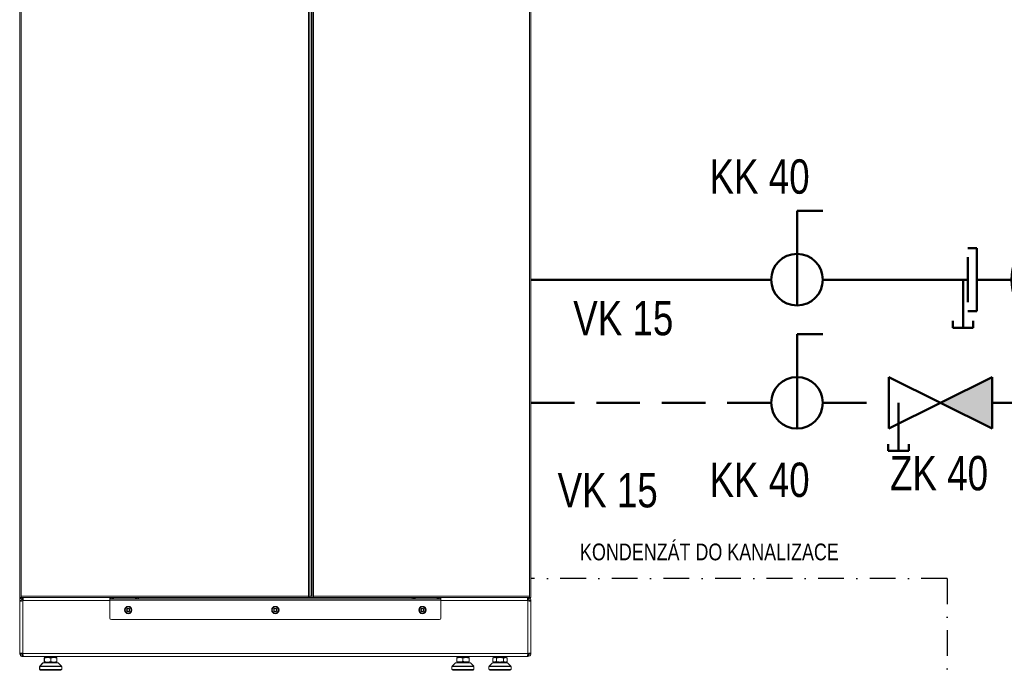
# Model space of a CAD drawing. Header units: millimetres. Extents: x -41881 to 54113, y -9946 to 101810.
# Tile 43 of 105: x -583 to 2283, y 30050 to 31946. Entities that reach past the tile are written whole.
import ezdxf
from ezdxf.enums import TextEntityAlignment as Align

# ---------------------------------------------------------------- set-up
doc = ezdxf.new("R2010")
doc.units = ezdxf.units.MM
doc.linetypes.add('DASHDOT', pattern=[1, 0.5, -0.25, 0, -0.25])
doc.linetypes.add('DASHED', pattern=[19.05, 12.7, -6.35])
doc.layers.add('4', color=3, linetype='Continuous')
doc.layers.add('UT-armatury-popis', color=7, linetype='Continuous')
for name, color, linetype, lineweight in [('CERNA', 7, 'Continuous', 15), ('UT-armatury', 2, 'Continuous', 50), ('UT-potrubi_privodni', 3, 'Continuous', 50), ('UT-potrubi_zpetne', 3, 'DASHED', 50)]:
    doc.layers.add(name, color=color, linetype=linetype, lineweight=lineweight)
doc.styles.get("Standard").update_dxf_attribs({"font": 'ic-simplex.shx', "width": 0.8})

# ---------------------------------------------------------------- blocks, each defined once
blk = doc.blocks.new('CONDENSINOX_50_2')
at = {"layer": 'CERNA'}
for points in [[(-743.8, 3773.7), (-743.8, 211.1)], [(-740.1, 3769.5), (-740.1, 215.4)], [(96.1, 215.4), (96.1, 3769.5)], [(100.4, 3769.5), (100.4, 213.2)], [(104.7, 3769.5), (104.7, 215.4)], [(106.8, 211.1), (106.8, 3769.5)], [(111.1, 3769.5), (111.1, 215.4)], [(740.1, 215.4), (740.1, 3769.5)], [(743.7, 211.1), (743.7, 3773.7)], [(-742.7, 206.6), (-744.1, 206.6)], [(-744.1, 48.2), (-744.1, 206.6)], [(100.4, 211.1), (-743.8, 211.1)], [(-743.8, 202.5), (-739.5, 202.5)], [(-743.8, 202.5), (-739.5, 202.5)], [(-743.8, 202.5), (-743.8, 48.4)], [(-739.7, 210.9), (-742.6, 210.9)], [(96.1, 215.4), (-740.1, 215.4)], [(-740.1, 215.4), (-740.1, 211.1)], [(-739.7, 210.9), (-738.3, 210.9)], [(-739.4, 210.3), (-739.6, 210)], [(-739.5, 202.5), (-739.5, 202.5)], [(-737.3, 206.2), (-739.4, 210)], [(-738.3, 210.5), (-736.7, 206.5)], [(-736.3, 206.6), (-737.4, 210.8)], [(-736.3, 206.6), (-736.4, 206.6), (-736.6, 206.6), (-736.8, 206.5)], [(-735.2, 210.8), (-735.8, 210.4)], [(-735.7, 210.5), (-735.5, 206.8)], [(-735.5, 206.8), (-735.5, 206.5)], [(-735.2, 206.2), (-735.5, 206.5)], [(-735.2, 210), (-735.2, 210.8)], [(-735.2, 206.2), (-735.2, 210)], [(-481.6, 202.5), (-735.2, 202.5)], [(-735.2, 202.5), (-735.2, 46.3)], [(-481.6, 206.8), (-481.6, 211.1)], [(-475.1, 206.8), (-481.6, 206.8)], [(-481.6, 206.8), (-481.6, 203.1)], [(481.6, 203.2), (-481.6, 203.2)], [(-481.6, 203.2), (-481.6, 151.1)], [(-478.4, 206.8), (-478.4, 211.1)], [(-475.1, 206.8), (-475.1, 211.1)], [(-475.1, 206.8), (-402.4, 206.8)], [(-473, 211.1), (-473, 206.8)], [(-470.9, 211.1), (-470.9, 207.5)], [(-406.7, 211.1), (-406.7, 207.5)], [(-404.5, 206.8), (-404.5, 211.1)], [(-402.4, 211.1), (-402.4, 206.8)], [(-402.4, 206.8), (402.4, 206.8)], [(-398.1, 211.1), (-398.1, 206.8)], [(96.1, 211.1), (96.1, 215.4)], [(96.1, 213.2), (100.4, 213.2)], [(104.7, 215.4), (100.4, 215.4)], [(100.4, 211.1), (100.4, 213.2)], [(100.4, 211.1), (106.8, 211.1)], [(104.7, 215.4), (106.8, 215.4)], [(106.8, 211.1), (113, 211.1)], [(111.1, 215.4), (111.1, 211.1)], [(740.1, 215.4), (111.1, 215.4)], [(111.1, 211.1), (113, 211.1)], [(743.7, 211.1), (113, 211.1)], [(398.1, 206.8), (398.1, 211.1)], [(402.4, 206.8), (402.4, 211.1)], [(402.4, 206.8), (475.1, 206.8)], [(404.5, 211.1), (404.5, 206.8)], [(406.6, 211.1), (406.6, 207.5)], [(470.9, 211.1), (470.9, 207.5)], [(473, 206.8), (473, 211.1)], [(475.1, 211.1), (475.1, 206.8)], [(481.6, 206.8), (475.1, 206.8)], [(478.3, 206.8), (478.3, 211.1)], [(481.6, 206.8), (481.6, 211.1)], [(481.6, 206.8), (481.6, 203.1)], [(481.6, 151.1), (481.6, 203.1)], [(735.2, 202.5), (481.6, 202.5)], [(735.2, 210.8), (735.8, 210.4)], [(735.2, 210), (735.2, 210.8)], [(735.2, 210), (735.2, 206.2)], [(735.2, 206.2), (735.5, 206.5)], [(735.2, 202.5), (735.2, 46.3)], [(735.7, 210.5), (735.5, 206.5)], [(736.3, 206.6), (737.4, 210.8)], [(736.3, 206.6), (736.4, 206.6), (736.6, 206.6), (736.7, 206.5)], [(738.3, 210.5), (736.7, 206.5)], [(739.4, 210), (737.3, 206.2)], [(738.5, 200.5), (738.5, 205.2)], [(739.5, 202.5), (739.5, 202.5)], [(743.7, 202.5), (739.5, 202.5)], [(743.7, 202.5), (739.5, 202.5)], [(740.1, 211.1), (740.1, 215.4)], [(743.7, 202.5), (743.7, 48.4)], [(739, 200.4), (739.5, 200.3)], [(-477.3, 146.9), (477.3, 146.9)], [(-744.1, 48.2), (-743.7, 48.2)], [(-743.5, 48.4), (-743.7, 48.4)], [(-739.3, 48.4), (-743.5, 48.4)], [(-739.3, 47.3), (-743.5, 46.3)], [(-739, 49), (-739.5, 49.2)], [(-739.3, 48.4), (-739.4, 48.1)], [(-737.1, 48.2), (-739.4, 48.2)], [(-737.4, 40.1), (-736.3, 44.3)], [(737.3, 48.4), (-737.3, 48.4)], [(-735.5, 39.7), (-735.5, 39.9)], [(-735.5, 39.7), (-671, 39.7)], [(-735.2, 44.1), (-735.2, 44.3)], [(-735.2, 40.1), (-735.2, 44.1)], [(-735.2, 39.8), (-735.2, 40.1)], [(-735.2, 39.8), (735.2, 39.8)], [(-673, 36), (-672.1, 36)], [(-673, 36), (-673, 23.2)], [(-672.1, 34.7), (-673, 34.4)], [(-672.1, 36.2), (-635.7, 36.2)], [(-672.1, 36.2), (-672.1, 23.4)], [(-671.9, 37.1), (-671.9, 39.7)], [(-671.9, 37.1), (-670.8, 37.1)], [(-671.9, 37.1), (-671, 36.2)], [(-671, 37.3), (-671, 39.9)], [(-671, 37.3), (-636.7, 37.3)], [(-671, 37.3), (-669.9, 36.2)], [(-653.9, 25), (-653.9, 34.6)], [(-636.7, 37.3), (-637.8, 36.2)], [(-636.7, 37.3), (-636.7, 39.9)], [(-636.7, 39.7), (-620, 39.7)], [(-635.7, 23.4), (-635.7, 36.2)], [(-620, 39.7), (-620, 39.8)], [(-620, 39.7), (-528.3, 39.7)], [(-618.9, 39.7), (-618.9, 39.8)], [(-550.4, 39.7), (-618.9, 39.7)], [(-546.7, 39.7), (-546.7, 39.8)], [(-530.1, 39.8), (-530.1, 39.7)], [(-528.3, 39.8), (-528.3, 39.7)], [(-528.3, 39.7), (-495.3, 39.7)], [(-495.3, 39.7), (-495.3, 39.8)], [(-27.2, 39.8), (-495.2, 39.7)], [(527.7, 36.4), (527.7, 23.5)], [(527.7, 36.4), (564.1, 36.4)], [(528.8, 37.4), (528.8, 39.9)], [(528.8, 37.4), (529.9, 36.4)], [(528.8, 37.4), (556.6, 37.4)], [(545.9, 25.2), (545.9, 34.8)], [(556.6, 37.5), (563.1, 37.5)], [(563.1, 37.5), (562, 36.4)], [(563.1, 37.5), (563.1, 39.9)], [(564.1, 23.5), (564.1, 36.4)], [(635.7, 36.2), (632.8, 34.6)], [(632.8, 25), (632.8, 34.6)], [(635.7, 36.2), (672, 36.2)], [(636.7, 37.3), (636.7, 39.9)], [(637.8, 36.2), (636.7, 37.3)], [(636.7, 37.3), (671, 37.3)], [(638.1, 36.2), (637.8, 36.2)], [(643.3, 34.6), (643.3, 25)], [(664.3, 25), (664.3, 34.6)], [(669.9, 36.2), (669.6, 36.2)], [(669.9, 36.2), (671, 37.3)], [(671, 37.3), (671, 39.9)], [(672, 36.2), (674.9, 34.6)], [(672.2, 35.8), (672, 35.9)], [(674.9, 25), (674.9, 34.6)], [(735.2, 40.1), (735.2, 44.3)], [(735.2, 39.8), (735.2, 40.1)], [(737.4, 40.1), (736.3, 44.3)], [(738.5, 48.6), (737.8, 48.6)], [(738.5, 48.6), (738.5, 48.9)], [(739.2, 48.6), (738.5, 48.6)], [(739.3, 48.4), (739.4, 48.1)], [(743.5, 48.4), (739.3, 48.4)], [(743.5, 46.3), (739.3, 47.4)], [(743.5, 48.4), (743.7, 48.4)], [(-686.9, 9.7), (-686, 9.7)], [(-683.7, 1.3), (-686.9, 1.3)], [(-686.8, 1.3), (-686.8, 9.7)], [(-676.6, 20.6), (-686.4, 10.8)], [(-684.2, 10.8), (-686.4, 10.8)], [(-686, 9.9), (-621.8, 9.9)], [(-686, 1.4), (-686, 9.9)], [(-621.8, 1.4), (-686, 1.4)], [(-675.7, 20.8), (-685.5, 11)], [(-622.2, 11), (-685.5, 11)], [(-683.1, 10.8), (-684.2, 10.8)], [(-682.8, 1.3), (-683.7, 1.3)], [(-676.6, 20.6), (-675.9, 20.6)], [(-675.7, 20.8), (-632, 20.8)], [(-675.5, 21.1), (-673.9, 21.1)], [(-674.6, 21.2), (-633.1, 21.2)], [(-658.1, 23.2), (-672.9, 23.2)], [(-635.7, 23.4), (-672.1, 23.4)], [(-659, 21.2), (-659, 23.2)], [(-658.1, 21.2), (-658.1, 23.4)], [(-649.6, 21.2), (-649.6, 23.4)], [(-645.7, 23.2), (-649.6, 23.2)], [(-644.8, 23.2), (-645.6, 23.2)], [(-636.6, 23.2), (-644.8, 23.2)], [(-636.6, 23.2), (-636.6, 23.4)], [(-632, 20.8), (-622.2, 11)], [(-622.6, 1.3), (-624.9, 1.3)], [(-623.1, 10.8), (-624.6, 10.8)], [(-623.3, 11), (-623.1, 10.8)], [(-622.6, 1.3), (-622.6, 1.4)], [(-621.8, 1.4), (-621.8, 9.9)], [(513.8, 1.6), (513.8, 10)], [(513.8, 10), (574.8, 10)], [(578, 1.6), (513.8, 1.6)], [(524.1, 20.9), (514.3, 11.2)], [(577.6, 11.2), (514.3, 11.2)], [(524.1, 20.9), (565.6, 20.9)], [(525.2, 21.4), (545.9, 21.4)], [(555, 23.5), (527.8, 23.5)], [(541.7, 21.4), (541.7, 23.5)], [(545.9, 21.4), (550.8, 21.4)], [(550.2, 21.4), (550.2, 23.5)], [(550.8, 21.4), (566.7, 21.4)], [(564.1, 23.5), (555, 23.5)], [(576.5, 0), (556.7, 0)], [(565.6, 20.9), (567.8, 20.9)], [(567.8, 20.9), (577.6, 11.2)], [(574.9, 10), (578.1, 10)], [(578, 1.6), (578, 10)], [(621.7, 1.4), (621.7, 9.9)], [(621.7, 9.9), (686, 9.9)], [(686, 1.4), (621.8, 1.4)], [(632, 20.8), (622.2, 11)], [(685.5, 11), (622.2, 11)], [(632, 20.8), (675.7, 20.8)], [(635.7, 23.4), (632.8, 25)], [(633.1, 21.2), (674.6, 21.2)], [(672, 23.4), (635.7, 23.4)], [(649.6, 21.2), (649.6, 23.4)], [(658.1, 21.2), (658.1, 23.4)], [(672, 23.4), (674.9, 25)], [(675.7, 20.8), (685.5, 11)], [(686, 1.4), (686, 9.9)], [(-664.6, -0.3), (-685.2, -0.3)], [(-623.4, -0.2), (-684.4, -0.2)], [(-654.7, -0.3), (-664.6, -0.3)], [(-653.9, -0.3), (-654.7, -0.3)], [(-644.3, -0.3), (-653.9, -0.3)], [(-643.2, -0.3), (-644.3, -0.3)], [(-624.3, -0.3), (-643.2, -0.3)], [(545.9, 0), (515.5, 0)], [(556.4, 0), (545.9, 0)], [(556.7, 0), (556.4, 0)], [(684.3, -0.2), (623.4, -0.2)]]:
    blk.add_lwpolyline(points, dxfattribs=at)
for points, knots in [([(-744.1, 206.6), (-744.1, 207.6), (-744, 208.5), (-743.6, 209.4), (-743.3, 210.1), (-742.9, 210.7), (-742.3, 210.8)], [0, 0, 0, 0, 1, 1, 1, 2, 2, 2, 2]), ([(-743.8, 202.5), (-743.8, 201.8), (-743.6, 201.1), (-743.2, 200.6), (-742.7, 200.1), (-741.9, 200), (-741.2, 200)], [0, 0, 0, 0, 1, 1, 1, 2, 2, 2, 2]), ([(-739.5, 202.5), (-739.5, 202.3), (-739.5, 202), (-739.5, 201.8), (-739.4, 201.3), (-739.4, 200.7), (-739, 200.4)], [0, 0, 0, 0, 1, 1, 1, 2, 2, 2, 2]), ([(-738.3, 210.9), (-738.6, 210.9), (-738.9, 210.7), (-739.1, 210.6), (-739.2, 210.5), (-739.3, 210.4), (-739.4, 210.3)], [0, 0, 0, 0, 1, 1, 1, 2, 2, 2, 2]), ([(-736.7, 206.5), (-736.8, 206.5), (-736.9, 206.4), (-737, 206.4), (-737.1, 206.3), (-737.2, 206.3), (-737.3, 206.2)], [0, 0, 0, 0, 1, 1, 1, 2, 2, 2, 2]), ([(-734.2, 206.8), (-734.2, 207.1), (-734.2, 207.5), (-734.3, 207.8), (-734.4, 208.6), (-734.7, 209.4), (-735.2, 210)], [0, 0, 0, 0, 1, 1, 1, 2, 2, 2, 2]), ([(-473, 206.8), (-473, 206.8), (-472, 206.8), (-472, 206.8), (-471.8, 206.8), (-471.6, 206.8), (-471.3, 206.9), (-471.2, 206.9), (-471.1, 207), (-471, 207.1), (-470.9, 207.2), (-470.9, 207.4), (-470.9, 207.5)], [0, 0, 0, 0, 1, 1, 1, 2, 2, 2, 3, 3, 3, 4, 4, 4, 4]), ([(-404.5, 206.8), (-404.5, 206.8), (-405.5, 206.8), (-405.5, 206.8), (-405.7, 206.8), (-406, 206.8), (-406.2, 206.9), (-406.3, 206.9), (-406.5, 207), (-406.5, 207.1), (-406.6, 207.2), (-406.7, 207.4), (-406.7, 207.5)], [0, 0, 0, 0, 1, 1, 1, 2, 2, 2, 3, 3, 3, 4, 4, 4, 4]), ([(404.5, 206.8), (404.5, 206.8), (405.5, 206.8), (405.5, 206.8), (405.7, 206.8), (406, 206.8), (406.2, 206.9), (406.3, 206.9), (406.5, 207), (406.5, 207.1), (406.6, 207.2), (406.6, 207.4), (406.6, 207.5)], [0, 0, 0, 0, 1, 1, 1, 2, 2, 2, 3, 3, 3, 4, 4, 4, 4]), ([(473, 206.8), (473, 206.8), (472, 206.8), (472, 206.8), (471.8, 206.8), (471.5, 206.8), (471.3, 206.9), (471.2, 206.9), (471, 207), (471, 207.1), (470.9, 207.2), (470.9, 207.4), (470.9, 207.5)], [0, 0, 0, 0, 1, 1, 1, 2, 2, 2, 3, 3, 3, 4, 4, 4, 4]), ([(734.2, 206.8), (734.2, 207.1), (734.2, 207.5), (734.3, 207.8), (734.4, 208.6), (734.6, 209.4), (735.2, 210)], [0, 0, 0, 0, 1, 1, 1, 2, 2, 2, 2]), ([(736.7, 206.5), (736.8, 206.5), (736.9, 206.4), (737, 206.4), (737.1, 206.3), (737.2, 206.3), (737.3, 206.2)], [0, 0, 0, 0, 1, 1, 1, 2, 2, 2, 2]), ([(739.5, 202.5), (739.5, 202.3), (739.5, 202), (739.5, 201.8), (739.4, 201.3), (739.4, 200.7), (739, 200.4)], [0, 0, 0, 0, 1, 1, 1, 2, 2, 2, 2]), ([(743.7, 202.5), (743.7, 201.8), (743.6, 201.1), (743.2, 200.6), (742.7, 200.1), (741.9, 200), (741.2, 200)], [0, 0, 0, 0, 1, 1, 1, 2, 2, 2, 2]), ([(-438.8, 174.7), (-438.8, 180.6), (-434, 185.4), (-428.1, 185.4), (-422.2, 185.4), (-417.4, 180.6), (-417.4, 174.7), (-417.4, 168.8), (-422.2, 164), (-428.1, 164), (-434, 164), (-438.8, 168.8), (-438.8, 174.7)], [0, 0, 0, 0, 1, 1, 1, 2, 2, 2, 3, 3, 3, 4, 4, 4, 4]), ([(-437, 174.7), (-437, 179.6), (-433, 183.7), (-428.1, 183.7), (-423.1, 183.7), (-419.1, 179.6), (-419.1, 174.7), (-419.1, 169.7), (-423.1, 165.7), (-428.1, 165.7), (-433, 165.7), (-437, 169.7), (-437, 174.7)], [0, 0, 0, 0, 1, 1, 1, 2, 2, 2, 3, 3, 3, 4, 4, 4, 4]), ([(-432.3, 175.5), (-432.8, 175.3), (-433, 174.9), (-432.9, 174.4), (-432.8, 174.2), (-432.6, 174), (-432.3, 173.9)], [0, 0, 0, 0, 1, 1, 1, 2, 2, 2, 2]), ([(-429.5, 178.8), (-429.8, 179.1), (-430.4, 179.1), (-430.7, 178.7), (-430.9, 178.5), (-430.9, 178.3), (-430.9, 178)], [0, 0, 0, 0, 1, 1, 1, 2, 2, 2, 2]), ([(-425.3, 178), (-425.2, 178.4), (-425.4, 178.9), (-425.9, 179), (-426.1, 179), (-426.4, 178.9), (-426.6, 178.8)], [0, 0, 0, 0, 1, 1, 1, 2, 2, 2, 2]), ([(-423.8, 173.9), (-423.4, 174), (-423.1, 174.5), (-423.2, 174.9), (-423.3, 175.2), (-423.5, 175.4), (-423.8, 175.5)], [0, 0, 0, 0, 1, 1, 1, 2, 2, 2, 2]), ([(-10.7, 174.7), (-10.7, 180.6), (-5.9, 185.4), (0, 185.4), (5.9, 185.4), (10.7, 180.6), (10.7, 174.7), (10.7, 168.8), (5.9, 164), (0, 164), (-5.9, 164), (-10.7, 168.8), (-10.7, 174.7)], [0, 0, 0, 0, 1, 1, 1, 2, 2, 2, 3, 3, 3, 4, 4, 4, 4]), ([(-9, 174.7), (-9, 179.6), (-5, 183.7), (0, 183.7), (5, 183.7), (9, 179.6), (9, 174.7), (9, 169.7), (5, 165.7), (0, 165.7), (-5, 165.7), (-9, 169.7), (-9, 174.7)], [0, 0, 0, 0, 1, 1, 1, 2, 2, 2, 3, 3, 3, 4, 4, 4, 4]), ([(-4.3, 175.5), (-4.7, 175.3), (-4.9, 174.9), (-4.8, 174.4), (-4.8, 174.2), (-4.5, 174), (-4.3, 173.9)], [0, 0, 0, 0, 1, 1, 1, 2, 2, 2, 2]), ([(-1.5, 178.8), (-1.8, 179.1), (-2.3, 179.1), (-2.6, 178.7), (-2.8, 178.5), (-2.9, 178.3), (-2.8, 178)], [0, 0, 0, 0, 1, 1, 1, 2, 2, 2, 2]), ([(2.8, 178), (2.9, 178.4), (2.6, 178.9), (2.2, 179), (1.9, 179), (1.7, 178.9), (1.5, 178.8)], [0, 0, 0, 0, 1, 1, 1, 2, 2, 2, 2]), ([(4.3, 173.9), (4.7, 174), (4.9, 174.5), (4.8, 174.9), (4.7, 175.2), (4.5, 175.4), (4.3, 175.5)], [0, 0, 0, 0, 1, 1, 1, 2, 2, 2, 2]), ([(417.4, 174.7), (417.4, 180.6), (422.1, 185.4), (428, 185.4), (434, 185.4), (438.8, 180.6), (438.8, 174.7), (438.8, 168.8), (434, 164), (428, 164), (422.1, 164), (417.4, 168.8), (417.4, 174.7)], [0, 0, 0, 0, 1, 1, 1, 2, 2, 2, 3, 3, 3, 4, 4, 4, 4]), ([(419.1, 174.7), (419.1, 179.6), (423.1, 183.7), (428, 183.7), (433, 183.7), (437, 179.6), (437, 174.7), (437, 169.7), (433, 165.7), (428, 165.7), (423.1, 165.7), (419.1, 169.7), (419.1, 174.7)], [0, 0, 0, 0, 1, 1, 1, 2, 2, 2, 3, 3, 3, 4, 4, 4, 4]), ([(423.8, 175.5), (423.3, 175.3), (423.1, 174.9), (423.2, 174.4), (423.3, 174.2), (423.5, 174), (423.8, 173.9)], [0, 0, 0, 0, 1, 1, 1, 2, 2, 2, 2]), ([(426.6, 178.8), (426.3, 179.1), (425.8, 179.1), (425.4, 178.7), (425.3, 178.5), (425.2, 178.3), (425.3, 178)], [0, 0, 0, 0, 1, 1, 1, 2, 2, 2, 2]), ([(430.9, 178), (431, 178.4), (430.7, 178.9), (430.3, 179), (430, 179), (429.7, 178.9), (429.5, 178.8)], [0, 0, 0, 0, 1, 1, 1, 2, 2, 2, 2]), ([(432.3, 173.9), (432.7, 174), (433, 174.5), (432.9, 174.9), (432.8, 175.2), (432.6, 175.4), (432.3, 175.5)], [0, 0, 0, 0, 1, 1, 1, 2, 2, 2, 2]), ([(-430.9, 171.4), (-431, 170.9), (-430.7, 170.5), (-430.3, 170.4), (-430, 170.3), (-429.7, 170.4), (-429.5, 170.6)], [0, 0, 0, 0, 1, 1, 1, 2, 2, 2, 2]), ([(-426.6, 170.6), (-426.3, 170.3), (-425.8, 170.3), (-425.5, 170.6), (-425.3, 170.8), (-425.2, 171.1), (-425.3, 171.4)], [0, 0, 0, 0, 1, 1, 1, 2, 2, 2, 2]), ([(-2.8, 171.4), (-2.9, 170.9), (-2.7, 170.5), (-2.2, 170.4), (-2, 170.3), (-1.7, 170.4), (-1.5, 170.6)], [0, 0, 0, 0, 1, 1, 1, 2, 2, 2, 2]), ([(1.5, 170.6), (1.8, 170.3), (2.3, 170.3), (2.6, 170.6), (2.8, 170.8), (2.8, 171.1), (2.8, 171.4)], [0, 0, 0, 0, 1, 1, 1, 2, 2, 2, 2]), ([(425.2, 171.4), (425.1, 170.9), (425.4, 170.5), (425.8, 170.4), (426.1, 170.3), (426.4, 170.4), (426.6, 170.6)], [0, 0, 0, 0, 1, 1, 1, 2, 2, 2, 2]), ([(429.5, 170.6), (429.8, 170.3), (430.3, 170.3), (430.7, 170.6), (430.8, 170.8), (430.9, 171.1), (430.8, 171.4)], [0, 0, 0, 0, 1, 1, 1, 2, 2, 2, 2]), ([(-743.5, 48.3), (-743.6, 48.2), (-743.6, 48.1), (-743.6, 47.9), (-743.7, 47.4), (-743.6, 46.8), (-743.5, 46.3)], [0, 0, 0, 0, 1, 1, 1, 2, 2, 2, 2]), ([(-737.5, 39.9), (-738.9, 40.3), (-740.3, 41.1), (-741.4, 42.2), (-742.5, 43.3), (-743.3, 44.7), (-743.7, 46.2)], [0, 0, 0, 0, 1, 1, 1, 2, 2, 2, 2]), ([(-741.2, 49.4), (-741.5, 49.4), (-741.8, 49.4), (-742, 49.3), (-742.6, 49.2), (-743.2, 48.9), (-743.5, 48.4)], [0, 0, 0, 0, 1, 1, 1, 2, 2, 2, 2]), ([(-735.2, 40.1), (-735, 40.2), (-734.9, 40.3), (-734.8, 40.5), (-734.3, 41), (-734.2, 41.7), (-734.2, 42.4)], [0, 0, 0, 0, 1, 1, 1, 2, 2, 2, 2]), ([(638.1, 36.2), (638.5, 36.2), (639, 36.2), (639.4, 36.1), (640.8, 35.9), (642.1, 35.3), (643.3, 34.6)], [0, 0, 0, 0, 1, 1, 1, 2, 2, 2, 2]), ([(664.3, 34.6), (664.8, 34.8), (665.2, 35.1), (665.6, 35.3), (666.9, 35.8), (668.2, 36.2), (669.6, 36.2)], [0, 0, 0, 0, 1, 1, 1, 2, 2, 2, 2]), ([(735.2, 40.1), (735, 40.2), (734.8, 40.3), (734.7, 40.5), (734.3, 41), (734.2, 41.7), (734.2, 42.4)], [0, 0, 0, 0, 1, 1, 1, 2, 2, 2, 2]), ([(741.2, 49.4), (741.5, 49.4), (741.8, 49.4), (742, 49.3), (742.6, 49.2), (743.2, 48.9), (743.5, 48.4)], [0, 0, 0, 0, 1, 1, 1, 2, 2, 2, 2]), ([(743.5, 48.3), (743.5, 48.2), (743.6, 48.1), (743.6, 47.9), (743.7, 47.4), (743.6, 46.8), (743.5, 46.3)], [0, 0, 0, 0, 1, 1, 1, 2, 2, 2, 2]), ([(638.1, 23.4), (637.6, 23.4), (637.2, 23.4), (636.8, 23.5), (635.4, 23.7), (634.1, 24.3), (632.8, 25)], [0, 0, 0, 0, 1, 1, 1, 2, 2, 2, 2]), ([(643.3, 25), (642.9, 24.8), (642.5, 24.5), (642, 24.3), (640.8, 23.7), (639.5, 23.4), (638.1, 23.4)], [0, 0, 0, 0, 1, 1, 1, 2, 2, 2, 2]), ([(669.6, 23.4), (669.1, 23.4), (668.7, 23.4), (668.3, 23.5), (666.9, 23.7), (665.6, 24.3), (664.4, 25)], [0, 0, 0, 0, 1, 1, 1, 2, 2, 2, 2]), ([(674.9, 25), (674.4, 24.8), (674, 24.5), (673.6, 24.3), (672.3, 23.7), (671, 23.4), (669.6, 23.4)], [0, 0, 0, 0, 1, 1, 1, 2, 2, 2, 2])]:
    blk.add_open_spline(points, degree=3, knots=knots, dxfattribs=at)
for points in [[(-739.4, 210), (-742.1, 208.5), (-743.8, 205.6), (-743.8, 202.5)], [(-739.6, 210), (-739.6, 209.9), (-739.7, 209.8), (-739.7, 209.8)], [(-737.3, 206.2), (-738.6, 205.5), (-739.5, 204.1), (-739.5, 202.5)], [(-738.3, 210.5), (-738.7, 210.3), (-739, 210.2), (-739.3, 209.9)], [(-739, 200.4), (-737.6, 200.8), (-736.2, 201.4), (-735.2, 202.5)], [(-737.4, 210.8), (-737.7, 210.7), (-738, 210.7), (-738.2, 210.4)], [(-735.5, 206.8), (-735.8, 206.8), (-736, 206.7), (-736.3, 206.6)], [(-735.2, 210), (-735.3, 210.1), (-735.6, 210.3), (-735.7, 210.4)], [(-734.3, 205.3), (-734.5, 205.7), (-734.8, 206.1), (-735.2, 206.2)], [(-735.2, 202.5), (-734.8, 203.4), (-734.5, 204.4), (-734.3, 205.3)], [(-734.3, 205.3), (-734.3, 205.8), (-734.2, 206.3), (-734.2, 206.8)], [(734.3, 205.3), (734.3, 205.8), (734.2, 206.3), (734.2, 206.8)], [(734.3, 205.3), (734.5, 205.7), (734.8, 206.1), (735.2, 206.2)], [(735.2, 202.5), (734.7, 203.4), (734.5, 204.4), (734.3, 205.3)], [(735.2, 210), (735.3, 210.1), (735.5, 210.3), (735.7, 210.4)], [(739, 200.4), (737.6, 200.8), (736.2, 201.4), (735.2, 202.5)], [(736.3, 206.6), (736, 206.7), (735.7, 206.8), (735.5, 206.8)], [(739.5, 202.5), (739.5, 204.1), (738.6, 205.5), (737.3, 206.3)], [(737.4, 210.8), (737.7, 210.7), (738, 210.6), (738.2, 210.4)], [(738.1, 211.1), (738.6, 210.9), (739.1, 210.5), (739.5, 210.1)], [(738.3, 210.5), (738.6, 210.3), (739, 210.2), (739.3, 209.9)], [(743.7, 202.5), (743.7, 205.6), (742.1, 208.5), (739.3, 210)], [(739.8, 209.7), (739.7, 209.8), (739.7, 209.9), (739.6, 210)], [(-741.2, 200), (-740.7, 200), (-740.1, 200.1), (-739.5, 200.2)], [(-739.5, 200.3), (-739.3, 200.3), (-739.2, 200.3), (-739, 200.4)], [(-430.6, 178.8), (-432, 178), (-432.8, 176.4), (-432.9, 174.8)], [(-432.9, 174.5), (-432.9, 172.9), (-432, 171.4), (-430.6, 170.6)], [(-432.3, 175.5), (-431.2, 175.8), (-430.6, 176.9), (-430.9, 178)], [(-430.9, 171.4), (-430.6, 172.5), (-431.3, 173.6), (-432.3, 173.9)], [(-425.8, 178.9), (-427.2, 179.7), (-428.9, 179.7), (-430.4, 178.9)], [(-429.5, 178.8), (-428.7, 178), (-427.4, 178), (-426.6, 178.8)], [(-423.2, 174.8), (-423.3, 176.4), (-424.1, 177.9), (-425.5, 178.8)], [(-425.3, 178), (-425.5, 176.9), (-424.9, 175.8), (-423.8, 175.5)], [(-425.5, 170.6), (-424.1, 171.4), (-423.3, 172.9), (-423.2, 174.5)], [(-423.8, 173.9), (-424.9, 173.6), (-425.5, 172.5), (-425.3, 171.4)], [(-2.5, 178.8), (-3.9, 178), (-4.8, 176.4), (-4.8, 174.8)], [(-4.8, 174.5), (-4.8, 172.9), (-3.9, 171.4), (-2.6, 170.6)], [(-4.3, 175.5), (-3.2, 175.8), (-2.5, 176.9), (-2.8, 178)], [(-2.8, 171.4), (-2.5, 172.5), (-3.2, 173.6), (-4.3, 173.9)], [(2.3, 178.9), (0.9, 179.7), (-0.9, 179.7), (-2.3, 178.9)], [(-1.5, 178.8), (-0.7, 178), (0.6, 178), (1.5, 178.8)], [(4.8, 174.8), (4.8, 176.4), (3.9, 177.9), (2.5, 178.8)], [(2.8, 178), (2.5, 176.9), (3.2, 175.8), (4.3, 175.5)], [(2.5, 170.6), (3.9, 171.4), (4.8, 172.9), (4.8, 174.5)], [(4.3, 173.9), (3.2, 173.6), (2.5, 172.5), (2.8, 171.4)], [(425.5, 178.8), (424.1, 178), (423.3, 176.4), (423.2, 174.8)], [(423.2, 174.5), (423.3, 172.9), (424.1, 171.4), (425.5, 170.6)], [(423.8, 175.5), (424.9, 175.8), (425.5, 176.9), (425.2, 178)], [(425.2, 171.4), (425.5, 172.5), (424.9, 173.6), (423.8, 173.9)], [(430.3, 178.9), (428.9, 179.7), (427.2, 179.7), (425.8, 178.9)], [(426.6, 178.8), (427.4, 178), (428.7, 178), (429.5, 178.8)], [(432.9, 174.8), (432.8, 176.4), (432, 177.9), (430.6, 178.8)], [(430.9, 178), (430.6, 176.9), (431.2, 175.8), (432.3, 175.5)], [(430.6, 170.6), (432, 171.4), (432.8, 172.9), (432.9, 174.5)], [(432.3, 173.9), (431.2, 173.6), (430.6, 172.5), (430.8, 171.4)], [(741.2, 200), (740.6, 200), (740, 200.1), (739.5, 200.2)], [(-481.6, 151.1), (-481.6, 148.8), (-479.7, 146.8), (-477.3, 146.8)], [(-430.4, 170.4), (-428.9, 169.7), (-427.2, 169.7), (-425.8, 170.4)], [(-426.6, 170.6), (-427.4, 171.4), (-428.7, 171.4), (-429.5, 170.6)], [(-2.3, 170.4), (-0.9, 169.7), (0.9, 169.7), (2.3, 170.4)], [(1.5, 170.6), (0.6, 171.4), (-0.6, 171.4), (-1.5, 170.6)], [(425.8, 170.4), (427.2, 169.7), (428.9, 169.7), (430.3, 170.4)], [(429.5, 170.6), (428.7, 171.4), (427.4, 171.4), (426.6, 170.6)], [(477.3, 146.9), (479.6, 146.9), (481.5, 148.8), (481.5, 151.1)], [(-744.1, 48.2), (-744.1, 47.6), (-743.9, 46.9), (-743.7, 46.3)], [(-743.8, 48.4), (-743.8, 43.7), (-739.9, 39.8), (-735.2, 39.8)], [(-739.5, 49.2), (-740.1, 49.3), (-740.7, 49.4), (-741.2, 49.4)], [(-739.4, 48.1), (-739.5, 47.9), (-739.4, 47.6), (-739.3, 47.4)], [(-739, 49), (-739.2, 48.9), (-739.3, 48.6), (-739.3, 48.4)], [(-739.3, 47.3), (-738.9, 45.4), (-737.1, 44.1), (-735.2, 44.1)], [(-737.3, 48.4), (-737.9, 48.7), (-738.5, 48.9), (-739, 49)], [(-737.5, 39.9), (-737.5, 39.9), (-737.4, 39.9), (-737.4, 39.9)], [(-737.4, 39.9), (-736.7, 39.7), (-736.1, 39.7), (-735.5, 39.7)], [(-735.2, 46.3), (-735.7, 47.1), (-736.5, 47.8), (-737.3, 48.4)], [(-734.6, 44.6), (-734.7, 45.2), (-734.9, 45.7), (-735.2, 46.3)], [(-735.2, 44.3), (-735, 44.3), (-734.7, 44.4), (-734.6, 44.6)], [(-733.7, 39.8), (-734.2, 39.8), (-734.7, 39.9), (-735.1, 40.1)], [(-734.4, 44.1), (-734.5, 44.3), (-734.5, 44.4), (-734.5, 44.6)], [(-734.2, 42.4), (-734.2, 42.9), (-734.3, 43.6), (-734.4, 44.1)], [(-672.1, 34.6), (-669.1, 35.5), (-666, 36.2), (-663, 36.2)], [(-663, 36.2), (-659.9, 36.2), (-656.8, 35.6), (-653.9, 34.6)], [(-653.9, 34.6), (-651, 35.5), (-647.9, 36.2), (-644.8, 36.2)], [(-644.8, 36.2), (-641.7, 36.2), (-638.6, 35.6), (-635.7, 34.6)], [(-550.4, 39.7), (-549.9, 39.7), (-549.5, 39.8), (-549.1, 39.8)], [(527.7, 34.7), (530.7, 35.7), (533.8, 36.4), (536.8, 36.4)], [(536.8, 36.4), (539.9, 36.4), (543, 35.7), (545.9, 34.8)], [(545.9, 34.8), (548.8, 35.7), (551.9, 36.4), (555, 36.4)], [(555, 36.4), (558.1, 36.4), (561.2, 35.7), (564.1, 34.8)], [(632.8, 34.6), (633.7, 35.1), (634.6, 35.5), (635.5, 35.8)], [(635.7, 35.9), (635.7, 35.8), (635.6, 35.8), (635.5, 35.8)], [(635.7, 35.9), (636.4, 36.1), (637.1, 36.2), (637.8, 36.2)], [(643.3, 34.6), (646.8, 35.6), (650.3, 36.2), (653.9, 36.2)], [(653.9, 36.2), (657.4, 36.2), (661, 35.6), (664.3, 34.6)], [(669.9, 36.2), (670.6, 36.2), (671.3, 36.1), (672, 35.9)], [(672.2, 35.8), (673.1, 35.5), (674, 35.1), (674.8, 34.6)], [(733.7, 39.8), (734.2, 39.8), (734.6, 39.9), (735.1, 40.1)], [(734.2, 42.4), (734.2, 42.9), (734.3, 43.6), (734.4, 44.1)], [(734.5, 44.6), (734.5, 44.4), (734.5, 44.3), (734.4, 44.1)], [(735.2, 46.3), (734.9, 45.7), (734.7, 45.2), (734.5, 44.6)], [(735.2, 44.3), (735, 44.3), (734.7, 44.4), (734.5, 44.6)], [(734.7, 44.9), (736.3, 45.7), (737.6, 47.1), (738.6, 48.6)], [(735.2, 46.3), (735.7, 47.1), (736.5, 47.8), (737.3, 48.4)], [(735.2, 44.1), (737.1, 44.1), (738.8, 45.5), (739.3, 47.4)], [(735.2, 39.8), (739.1, 39.8), (742.5, 42.5), (743.5, 46.3)], [(737.3, 48.4), (737.9, 48.7), (738.4, 48.9), (739, 49)], [(739.5, 49.2), (739.3, 49.1), (739.1, 49.1), (739, 49.1)], [(739, 49), (739.2, 48.9), (739.3, 48.6), (739.3, 48.4)], [(739.4, 48.1), (739.4, 47.9), (739.4, 47.6), (739.3, 47.4)], [(739.5, 49.2), (740, 49.3), (740.6, 49.4), (741.2, 49.4)], [(-685.2, -0.3), (-684.4, -0.3), (-683.6, 0.4), (-683.6, 1.3)], [(-684.4, -0.2), (-683.5, -0.2), (-682.8, 0.5), (-682.8, 1.4)], [(-683.7, 9.9), (-683.7, 10.2), (-683.9, 10.6), (-684.1, 10.8)], [(-682.8, 9.9), (-682.8, 10.3), (-682.9, 10.7), (-683.2, 11)], [(-674.6, 20.8), (-674.8, 21), (-675.2, 21.1), (-675.5, 21.1)], [(-673.5, 20.8), (-673.8, 21.1), (-674.2, 21.2), (-674.6, 21.2)], [(-672.9, 24.8), (-672.7, 24.8), (-672.4, 24.7), (-672.2, 24.6)], [(-663, 23.4), (-666.1, 23.4), (-669.1, 24), (-672.1, 25)], [(-666.5, 23.4), (-665.7, 23.3), (-664.7, 23.2), (-663.9, 23.2)], [(-663.9, 23.2), (-663.5, 23.2), (-663.2, 23.2), (-663, 23.2)], [(-653.9, 25), (-656.8, 24), (-659.9, 23.4), (-663, 23.4)], [(-663, 23.2), (-662.4, 23.2), (-661.8, 23.3), (-661.2, 23.4)], [(-644.8, 23.4), (-647.9, 23.4), (-650.9, 24), (-653.9, 25)], [(-648.3, 23.4), (-647.4, 23.3), (-646.5, 23.2), (-645.7, 23.2)], [(-645.7, 23.2), (-645.4, 23.2), (-645, 23.2), (-644.8, 23.2)], [(-635.7, 25), (-638.6, 24), (-641.7, 23.4), (-644.8, 23.4)], [(-644.8, 23.2), (-644.2, 23.2), (-643.6, 23.3), (-643, 23.3)], [(-633.1, 21.2), (-633.5, 21.2), (-633.9, 21.1), (-634.2, 20.8)], [(-624.5, 11), (-624.8, 10.7), (-625, 10.3), (-625, 9.9)], [(-625, 1.4), (-625, 0.5), (-624.3, -0.2), (-623.4, -0.2)], [(515.5, 0), (516.3, 0), (517, 0.7), (517, 1.6)], [(517.1, 10), (517.1, 10.5), (516.9, 10.9), (516.6, 11.2)], [(526.3, 20.9), (526, 21.2), (525.6, 21.4), (525.2, 21.4)], [(536.8, 23.5), (533.8, 23.5), (530.7, 24.2), (527.8, 25.1)], [(545.9, 25.2), (543, 24.2), (539.9, 23.5), (536.8, 23.5)], [(555, 23.5), (551.9, 23.5), (548.9, 24.2), (545.9, 25.2)], [(564.1, 25.2), (561.2, 24.2), (558.1, 23.6), (555, 23.6)], [(566.7, 21.4), (566.3, 21.4), (565.9, 21.2), (565.6, 20.9)], [(575.3, 11.2), (575, 10.9), (574.8, 10.5), (574.8, 10)], [(574.8, 1.6), (574.8, 0.7), (575.6, 0), (576.4, 0)], [(623.3, -0.2), (624.2, -0.2), (624.9, 0.5), (624.9, 1.4)], [(625, 9.9), (625, 10.3), (624.8, 10.7), (624.5, 11)], [(634.2, 20.8), (633.9, 21.1), (633.5, 21.2), (633.1, 21.2)], [(653.9, 23.4), (650.3, 23.4), (646.7, 24), (643.3, 25)], [(664.3, 25), (661, 24), (657.4, 23.4), (653.9, 23.4)], [(674.6, 21.2), (674.2, 21.2), (673.8, 21.1), (673.5, 20.8)], [(683.2, 11), (682.9, 10.7), (682.7, 10.3), (682.7, 9.9)], [(682.7, 1.4), (682.7, 0.5), (683.5, -0.2), (684.3, -0.2)], [(-624.9, -0.2), (-624.7, -0.3), (-624.5, -0.3), (-624.3, -0.3)]]:
    blk.add_open_spline(points, degree=3, dxfattribs=at)
blk = doc.blocks.new('*U68')
at = {"color": 0, "linetype": 'ByBlock', "lineweight": -2, "ltscale": 10}
for p, q in [((37.5, 100), (75, 100)), ((37.5, -37.5), (37.5, 100))]:
    blk.add_line(p, q, dxfattribs=at)
blk.add_circle((37.5, 0), 37.5, dxfattribs=at)
blk = doc.blocks.new('*U67', base_point=(33738.7, -6403))
at = {"color": 0, "linetype": 'ByBlock'}
for p, q in [((33754.2, -6348.7), (33738.7, -6348.7)), ((33754.2, -6457.3), (33754.2, -6348.7)), ((34044.5, -6348.7), (34060, -6348.7)), ((34044.5, -6457.3), (34044.5, -6348.7)), ((33738.7, -6441.8), (33738.7, -6364.2)), ((34060, -6441.8), (34060, -6364.2)), ((33754.2, -6403), (33813.8, -6403)), ((34044.5, -6403), (33984.9, -6403)), ((33754.2, -6457.3), (33738.7, -6457.3)), ((34044.5, -6457.3), (34060, -6457.3))]:
    blk.add_line(p, q, dxfattribs=at)
at = {"color": 0, "linetype": 'ByBlock', "ltscale": 10}
blk.add_ellipse((33899.4, -6403), major_axis=(85.5, 0), ratio=1, start_param=1.570796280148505, end_param=7.853981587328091, dxfattribs=at)
at = {"color": 0, "linetype": 'ByBlock'}
blk.add_solid([(33984.9, -6403), (33856.6, -6477.1), (33856.6, -6328.9)], dxfattribs=at)
blk = doc.blocks.new('*U69', base_point=(18600.9, 21237.1))
at = {"color": 0, "linetype": 'ByBlock', "lineweight": -2, "ltscale": 10}
for p, q in [((18600.9, 21274.6), (18600.9, 21199.6)), ((18750.9, 21274.6), (18600.9, 21199.6)), ((18750.9, 21199.6), (18600.9, 21274.6)), ((18750.9, 21199.6), (18750.9, 21274.6))]:
    blk.add_line(p, q, dxfattribs=at)
at = {"color": 7, "ltscale": 10}
blk.add_solid([(18675.9, 21237.1), (18600.9, 21274.6), (18600.9, 21199.6)], dxfattribs=at)
blk = doc.blocks.new('*U59')
at = {"color": 0, "linetype": 'ByBlock', "lineweight": -2}
for p, q in [((140, 30), (120, 30)), ((140, 30), (140, -30)), ((0, 0), (140, 0)), ((140, -30), (120, -30))]:
    blk.add_line(p, q, dxfattribs=at)

msp = doc.modelspace()

# ---------------------------------------------------------------- linework, layer by layer
at = {"color": 2, "linetype": 'DASHDOT', "ltscale": 150}
for q in [(904.721, 30320.15), (2116.014, 29449.862)]:
    msp.add_line((2116.014, 30320.15), q, dxfattribs=at)
at = {"layer": 'UT-potrubi_privodni', "ltscale": 10}
for points in [[(1604.228, 31189.465), (904.721, 31189.465)], [(2176.164, 31189.465), (1754.228, 31189.465)]]:
    msp.add_lwpolyline(points, dxfattribs=at)
at = {"layer": 'UT-potrubi_zpetne', "ltscale": 10}
for points in [[(904.721, 30831.271), (1604.228, 30831.271)], [(1754.228, 30831.271), (1946.795, 30831.271)], [(2246.795, 30831.271), (2616.654, 30831.271)]]:
    msp.add_lwpolyline(points, dxfattribs=at)

# ---------------------------------------------------------------- block references
at = {"layer": 'UT-armatury', "ltscale": 10, "xscale": 2, "yscale": 2, "zscale": 2}
for p in [(1604.228, 31189.465), (1604.228, 30831.271)]:
    msp.add_blockref('*U68', p, dxfattribs=at)
at = {"layer": 'UT-armatury', "ltscale": 10}
for name, p, xscale, yscale, zscale, rotation in [('*U67', (2176.164, 31189.465), 1.695118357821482, 1.695118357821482, 1.695118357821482, 359.9999999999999), ('*U69', (2246.795, 30831.271), 2, 2, 2, 180)]:
    msp.add_blockref(name, p, dxfattribs=dict(at, xscale=xscale, yscale=yscale, zscale=zscale, rotation=rotation))
at = {"layer": 'UT-armatury', "rotation": 269.9999999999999}
for p in [(2162.383, 31189.465), (1974.414, 30831.271)]:
    msp.add_blockref('*U59', p, dxfattribs=at)
at = {"layer": 'UT-potrubi_privodni', "ltscale": 10}
msp.add_blockref('CONDENSINOX_50_2', (160.977, 30053.626), dxfattribs=at)

# ---------------------------------------------------------------- texts
at = {"layer": '4', "color": 7, "width": 0.8}
msp.add_text('KONDENZÁT DO KANALIZACE', height=48.73853, dxfattribs=at).set_placement((1800.881, 30372.985), align=Align.RIGHT)
at = {"layer": 'UT-armatury-popis', "ltscale": 10, "char_height": 100, "width": 608.01876, "attachment_point": 5}
for s, insert in [('KK 40', (1570.256, 31488.955)), ('VK 15', (1173.6, 31076.982)), ('KK 40', (1570.256, 30606.557)), ('ZK 40', (2092.6, 30625.869)), ('VK 15', (1128.207, 30576.213))]:
    msp.add_mtext(s, dxfattribs=dict(at, insert=insert))

doc.saveas('drawing.dxf')
